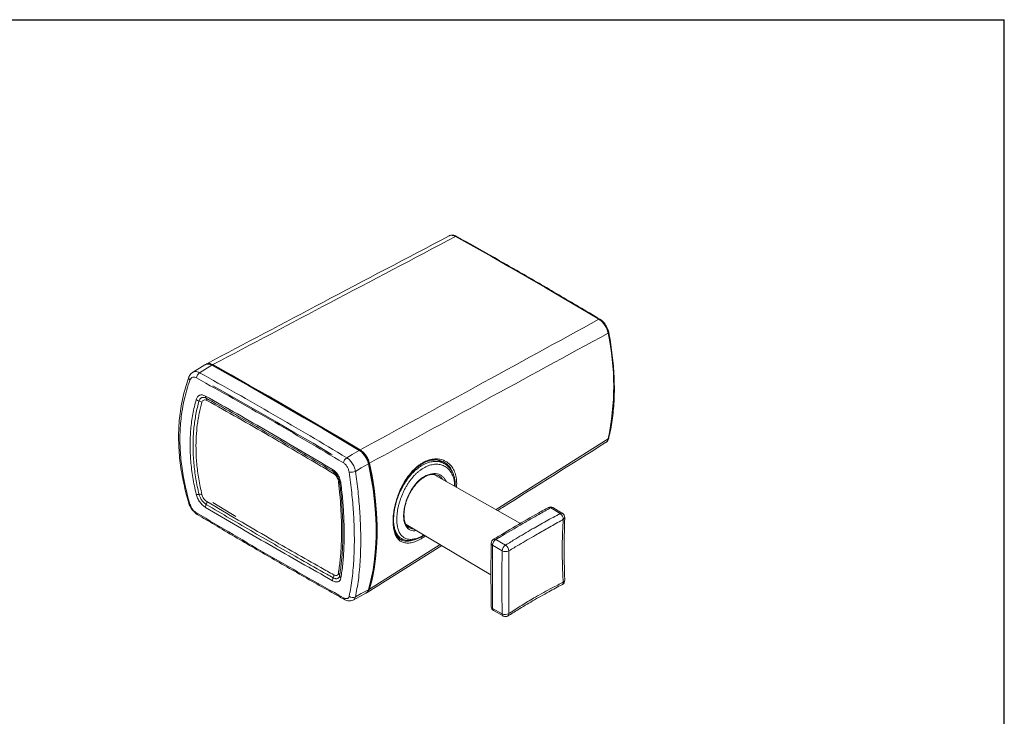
# Model space of a CAD drawing. Header units: millimetres. Extents: x 4880 to 5311, y 1675 to 1980.
# Tile 9 of 9: x 5096 to 5311, y 1827 to 1980. Entities that reach past the tile are written whole.
import ezdxf

# ---------------------------------------------------------------- set-up
doc = ezdxf.new("R2010")
doc.units = ezdxf.units.MM

# ---------------------------------------------------------------- blocks, each defined once
blk = doc.blocks.new('A$C34BC19C4')
at = {"color": 0, "linetype": 'Continuous'}
for p in [(0, 604.8), (855.36, 0)]:
    blk.add_line(p, (855.36, 604.8), dxfattribs=at)
blk = doc.blocks.new('A$C5909578A')
at = {"color": 7, "linetype": 'Continuous', "lineweight": 15}
for p, q in [((5.78, 55.1), (3.07, 53.44)), ((39.71, 36.37), (39.72, 36.36)), ((41.65, 33.55), (41.65, 33.56)), ((58.23, 33.43), (56.86, 34.21)), ((74.88, 20.4), (55.89, 31.09)), ((57.03, 30.77), (56.9, 30.84)), ((83.54, 22.55), (81.46, 23.8)), ((84.05, 22.59), (81.96, 23.84)), ((49.8, 20.17), (68.39, 9.16)), ((47.8, 17.64), (48.79, 17.06)), ((41.26, 5.28), (57.62, 15.54)), ((70.86, 14.41), (68.74, 15.64)), ((69.45, 16.86), (71.57, 15.64)), ((38.21, 3.61), (40.99, 5.12)), ((41.03, 5.14), (41.07, 5.17)), ((68.74, 1.77), (70.86, 0.59)), ((68.95, 1.31), (71.08, 0.13))]:
    blk.add_line(p, q, dxfattribs=at)
at = {"color": 8, "linetype": 'Continuous', "lineweight": 15}
for p, q in [((69.51, 23.43), (94.03, 38.87)), ((41.77, 5.99), (57.28, 15.74))]:
    blk.add_line(p, q, dxfattribs=at)
at = {"color": 7, "linetype": 'Continuous', "lineweight": 15, "flags": 128}
for points in [[(92.01, 65.04), (88.09, 67.38), (84.17, 69.69), (80.24, 71.99), (76.32, 74.26), (72.4, 76.52), (68.47, 78.75), (64.55, 80.97), (60.63, 83.16)], [(7.27, 54.99), (5.74, 54.06), (4.59, 53.35)], [(39.56, 36.35), (35.52, 38.75), (31.49, 41.14), (27.45, 43.5), (23.41, 45.84), (19.37, 48.16), (15.34, 50.46), (11.3, 52.74), (7.27, 54.99)], [(39.78, 36.48), (35.74, 38.88), (31.7, 41.26), (27.67, 43.63), (23.63, 45.97), (19.59, 48.29), (15.55, 50.59), (11.51, 52.87), (7.48, 55.12)], [(7.5, 50.49), (9.6, 49.31), (13.57, 47.08), (17.54, 44.82), (21.51, 42.54), (25.47, 40.24), (29.44, 37.91), (33.41, 35.57), (33.64, 35.44)], [(36.82, 34.75), (38, 35.44), (39.56, 36.35)], [(41.56, 33.44), (39.99, 32.53), (38.72, 31.78)], [(41.56, 5.87), (42.12, 8), (42.57, 10.22), (42.91, 12.53), (43.14, 14.93), (43.25, 17.4), (43.25, 19.94), (43.14, 22.54), (42.91, 25.2), (42.57, 27.91), (42.12, 30.66), (41.56, 33.44)], [(41.77, 5.99), (42.34, 8.12), (42.79, 10.34), (43.13, 12.66), (43.36, 15.05), (43.47, 17.52), (43.47, 20.06), (43.36, 22.67), (43.13, 25.33), (42.79, 28.03), (42.34, 30.78), (41.77, 33.56)], [(38.72, 4.33), (39.99, 5.02), (41.56, 5.87)], [(72.09, 0.15), (72.1, 0.15), (72.12, 0.17)]]:
    blk.add_lwpolyline(points, dxfattribs=at)
at = {"color": 8, "linetype": 'Continuous', "lineweight": 15, "flags": 128}
for points in [[(94.03, 62.02), (94.09, 62.06), (94.13, 62.1), (94.16, 62.14), (94.17, 62.19), (94.17, 62.21)], [(41.56, 33.44), (41.59, 33.46), (41.62, 33.49), (41.64, 33.51), (41.65, 33.54), (41.65, 33.55)], [(52.1, 18.81), (51.69, 18.75), (51.34, 18.77), (51.03, 18.83), (50.74, 18.93), (50.47, 19.08), (50.21, 19.27), (49.81, 19.77), (49.69, 19.97), (49.55, 20.29), (49.34, 21.05), (49.28, 21.48), (49.26, 21.92), (49.29, 22.89), (49.36, 23.41), (49.45, 23.93), (49.57, 24.45), (49.73, 25), (49.92, 25.55), (50.12, 26.08), (50.62, 27.12), (50.91, 27.63), (51.21, 28.1), (51.88, 28.99), (52.25, 29.4), (52.62, 29.76), (53.41, 30.4), (53.82, 30.66), (54.22, 30.87), (55.04, 31.18), (55.45, 31.26), (55.84, 31.3), (56.22, 31.29), (56.59, 31.24), (56.95, 31.14), (57.39, 30.93), (57.39, 30.93)], [(12.54, 21.91), (11.42, 22.58), (7.46, 24.93)]]:
    blk.add_lwpolyline(points, dxfattribs=at)
at = {"color": 8, "linetype": 'Continuous', "lineweight": 15}
for centre, radius, start, end in [((60.76, 82.96), 0.246, 65.4355, 123.2781), ((92.15, 64.86), 0.229, 62.0265, 125.5937), ((2.88, 52.25), 0.643, 165.2786, 232.9702), ((93.89, 39.11), 0.28, 298.6766, 345.0388), ((39.65, 36.24), 0.144, 63.8816, 128.6788), ((2.53, 24.91), 0.314, 202.2818, 263.1836), ((81.16, 23.4), 0.496, 52.8784, 112.4152), ((81.75, 23.39), 0.497, 64.3365, 125.9108), ((4.37, 22.7), 0.45, 179.3951, 233.8463), ((83.83, 22.15), 0.497, 64.336, 125.9121), ((84.03, 21.75), 0.506, 291.1627, 354.2397), ((68.95, 16.11), 0.511, 184.2155, 245.6311), ((69.15, 16.46), 0.498, 53.4399, 116.7228), ((83.72, 7.44), 0.504, 305.7319, 9.0504), ((84.04, 7.99), 0.503, 290.9277, 354.3891), ((41.48, 6.02), 0.174, 296.7121, 342.4573), ((36.59, 4.13), 0.477, 181.5032, 236.6382), ((68.93, 2.23), 0.496, 187.4913, 247.1376), ((69.22, 1.71), 0.484, 173.1195, 236.6307), ((71.34, 0.53), 0.483, 173.1032, 236.6483), ((71.76, 0.57), 0.541, 311.1889, 6.9517)]:
    blk.add_arc(centre, radius, start, end, dxfattribs=at)
at = {"color": 7, "linetype": 'Continuous', "lineweight": 15}
for centre, radius, start, end in [((40.32, 50.44), 54.94, 347.8384, 12.1616), ((7.36, 54.87), 0.154, 66.4172, 126.3658), ((5.45, 52.08), 1.54, 123.6853, 174.9157), ((37.68, 33.43), 1.59, 123.2189, 172.8173), ((37.75, 34.07), 2.49, 260.6762, 292.886), ((81.45, 22.98), 1, 59.1367, 119.0737), ((82.63, 21.25), 1.58, 0.9945, 54.8834), ((83.54, 21.74), 1, 358.0545, 59.1367), ((69.44, 16.05), 1, 120.9381, 179.0592), ((70.3, 15.56), 1.56, 123.0598, 176.9402), ((72.42, 14.33), 1.56, 123.06, 176.9398), ((70.82, 14.36), 1.48, 1.465, 59.4664), ((71.59, 15.7), 1.48, 240.5375, 298.5308), ((83.54, 7.91), 1, 298.1264, 1.8709), ((38.14, 5.39), 1.21, 229.1745, 298.5276), ((69.44, 2.18), 1, 180.9236, 240.8687), ((71.53, 2.02), 1.58, 245.1216, 299.0011), ((71.57, 1), 1, 240.8687, 301.9428)]:
    blk.add_arc(centre, radius, start, end, dxfattribs=at)
for points, knots in [([(59.21, 83.3), (49.98, 78.44), (32.25, 69.11), (14.55, 59.75), (6.06, 55.26)], [0, 0, 0, 0, 0.520223, 1, 1, 1, 1]), ([(60.63, 83.16), (51.46, 78.33), (33.74, 68.99), (16.03, 59.64), (7.48, 55.12)], [0, 0, 0, 0, 0.517097, 1, 1, 1, 1]), ([(60.86, 83.17), (60.74, 83.23), (60.48, 83.38), (60.06, 83.47), (59.65, 83.46), (59.36, 83.4), (59.23, 83.32), (59.21, 83.3)], [0, 0, 0, 0, 0.222125, 0.4764, 0.720221, 0.952876, 1, 1, 1, 1]), ([(92.25, 65.06), (90.72, 65.97), (86.27, 68.63), (78.9, 72.94), (70.31, 77.87), (64.3, 81.26), (61.2, 82.99), (60.86, 83.18)], [0, 0, 0, 0, 0.146624, 0.425204, 0.703785, 0.967704, 1, 1, 1, 1]), ([(39.78, 36.48), (48.19, 41.07), (65.61, 50.59), (83.01, 60.12), (92.01, 65.04)], [0, 0, 0, 0, 0.482903, 1, 1, 1, 1]), ([(94.03, 62.02), (93.95, 62.32), (93.79, 62.94), (93.28, 63.84), (92.67, 64.58), (92.22, 64.9), (92.01, 65.04)], [0, 0, 0, 0, 0.257765, 0.515552, 0.773232, 1, 1, 1, 1]), ([(94.16, 62.21), (94.13, 62.35), (94.06, 62.68), (93.86, 63.2), (93.57, 63.73), (93.22, 64.23), (92.81, 64.65), (92.48, 64.93), (92.29, 65.03), (92.25, 65.05)], [0, 0, 0, 0, 0.1283863, 0.2937479, 0.4582, 0.624002, 0.789446, 0.9575466, 1, 1, 1, 1]), ([(94.03, 62.02), (85.01, 57.1), (67.6, 47.61), (50.18, 38.13), (41.77, 33.56)], [0, 0, 0, 0, 0.517743, 1, 1, 1, 1]), ([(94.16, 39.04), (94.24, 39.37), (94.47, 40.33), (94.78, 41.97), (95.07, 43.98), (95.27, 46.06), (95.38, 48.19), (95.41, 50.37), (95.35, 52.6), (95.2, 54.88), (94.96, 57.2), (94.65, 59.51), (94.36, 61.18), (94.19, 62.07), (94.17, 62.21)], [0, 0, 0, 0, 0.049533, 0.143461, 0.237409, 0.331375, 0.425351, 0.519331, 0.61331, 0.707284, 0.801251, 0.89521, 0.984218, 1, 1, 1, 1]), ([(5.87, 55.14), (5.85, 55.14), (5.81, 55.13), (5.78, 55.1), (5.77, 55.09)], [0, 0, 0, 0, 0.634167, 1, 1, 1, 1]), ([(7.27, 54.99), (7.15, 55.05), (6.91, 55.17), (6.56, 55.25), (6.24, 55.26), (5.98, 55.21), (5.84, 55.13), (5.79, 55.1)], [0, 0, 0, 0, 0.212927, 0.432022, 0.644943, 0.864046, 1, 1, 1, 1]), ([(6.06, 55.27), (6.14, 55.3), (6.3, 55.38), (6.6, 55.4), (7, 55.35), (7.3, 55.21), (7.48, 55.12)], [0, 0, 0, 0, 0.2013869, 0.4257946, 0.6567163, 1, 1, 1, 1]), ([(7.42, 55), (7.3, 55.06), (7.03, 55.21), (6.61, 55.29), (6.27, 55.3), (6.1, 55.23), (6.07, 55.22)], [0, 0, 0, 0, 0.2543241, 0.5822051, 0.9052017, 1, 1, 1, 1]), ([(39.71, 36.37), (38.18, 37.28), (33.72, 39.94), (26.35, 44.26), (17.76, 49.2), (11.44, 52.77), (8.05, 54.66), (7.42, 55.01)], [0, 0, 0, 0, 0.142637, 0.413647, 0.684657, 0.941403, 1, 1, 1, 1]), ([(2.26, 52.42), (2.04, 51.8), (1.6, 50.55), (1.07, 48.58), (0.64, 46.55), (0.31, 44.48), (0.1, 42.36), (-0.01, 40.21), (0, 38.04), (0.11, 35.85), (0.34, 33.63), (0.67, 31.38), (1.12, 29.11), (1.64, 26.91), (2.06, 25.47), (2.26, 24.8)], [0, 0, 0, 0, 0.075671, 0.153668, 0.23179, 0.309905, 0.387884, 0.46562, 0.542993, 0.619997, 0.697268, 0.774864, 0.852791, 0.931043, 1, 1, 1, 1]), ([(2.49, 51.74), (2.25, 51.03), (1.76, 49.62), (1.16, 47.28), (0.62, 44.35), (0.34, 41.48), (0.26, 38.2), (0.41, 34.9), (0.95, 30.84), (1.69, 27.39), (2.29, 25.3), (2.49, 24.6)], [0, 0, 0, 0, 0.088321, 0.176641, 0.280531, 0.42924, 0.499445, 0.640602, 0.783272, 0.927478, 1, 1, 1, 1]), ([(3.07, 53.43), (2.99, 53.38), (2.77, 53.25), (2.51, 52.93), (2.32, 52.64), (2.27, 52.45), (2.26, 52.41)], [0, 0, 0, 0, 0.221525, 0.570879, 0.918166, 1, 1, 1, 1]), ([(3.92, 52.21), (3.79, 52.27), (3.51, 52.4), (3.09, 52.39), (2.71, 52.18), (2.56, 51.89), (2.49, 51.74)], [0, 0, 0, 0, 0.199797, 0.465329, 0.732459, 1, 1, 1, 1]), ([(36.11, 33.62), (33.43, 35.22), (28.08, 38.42), (20.03, 43.11), (11.98, 47.72), (6.6, 50.71), (3.92, 52.21)], [0, 0, 0, 0, 0.2499468, 0.4999148, 0.7499467, 1, 1, 1, 1]), ([(4.59, 53.35), (7.28, 51.86), (12.66, 48.86), (20.72, 44.25), (28.77, 39.56), (34.13, 36.35), (36.82, 34.75)], [0, 0, 0, 0, 0.249948, 0.499916, 0.749948, 1, 1, 1, 1]), ([(3.85, 26.77), (3.58, 27.99), (3.05, 30.42), (2.62, 34.03), (2.46, 37.56), (2.62, 41), (3.05, 44.33), (3.58, 46.44), (3.85, 47.49)], [0, 0, 0, 0, 0.166747, 0.333462, 0.500179, 0.666805, 0.833397, 1, 1, 1, 1]), ([(3.85, 47.49), (3.88, 47.59), (3.96, 47.81), (4.12, 48.07), (4.34, 48.28), (4.6, 48.43), (4.9, 48.5), (5.22, 48.5), (5.56, 48.42), (5.79, 48.31), (5.91, 48.25)], [0, 0, 0, 0, 0.116851, 0.236607, 0.362163, 0.491366, 0.616772, 0.745834, 0.871084, 1, 1, 1, 1]), ([(3.85, 47.49), (3.91, 47.44), (4.04, 47.34), (4.26, 47.24), (4.41, 47.2), (4.47, 47.19)], [0, 0, 0, 0, 0.3620572, 0.724121, 1, 1, 1, 1]), ([(4.47, 47.19), (4.5, 47.27), (4.56, 47.45), (4.7, 47.66), (4.88, 47.82), (5.08, 47.92), (5.32, 47.97), (5.56, 47.96), (5.81, 47.89), (5.98, 47.81), (6.06, 47.77)], [0, 0, 0, 0, 0.125401, 0.254438, 0.379838, 0.50888, 0.634227, 0.763219, 0.880135, 1, 1, 1, 1]), ([(6.21, 47.3), (6.08, 47.35), (5.84, 47.46), (5.5, 47.41), (5.23, 47.23), (5.14, 47), (5.1, 46.89)], [0, 0, 0, 0, 0.252763, 0.505191, 0.757898, 1, 1, 1, 1]), ([(5.91, 48.25), (5.91, 48.18), (5.91, 48.03), (5.97, 47.87), (6.03, 47.8), (6.06, 47.77)], [0, 0, 0, 0, 0.361133, 0.722264, 1, 1, 1, 1]), ([(6.06, 47.77), (6.53, 47.51), (8.89, 46.19), (14.7, 42.91), (23.5, 37.86), (30.4, 33.77), (33.85, 31.73)], [0, 0, 0, 0, 0.050889, 0.254448, 0.627198, 1, 1, 1, 1]), ([(6.21, 47.3), (6.2, 47.39), (6.2, 47.59), (6.1, 47.71), (6.06, 47.77)], [0, 0, 0, 0, 0.500003, 1, 1, 1, 1]), ([(4.47, 26.74), (4.34, 27.31), (4.08, 28.45), (3.77, 30.16), (3.51, 31.86), (3.33, 33.55), (3.21, 35.19), (3.15, 36.78), (3.16, 38.32), (3.23, 39.84), (3.35, 41.35), (3.54, 42.84), (3.79, 44.32), (4.09, 45.77), (4.35, 46.72), (4.47, 47.19)], [0, 0, 0, 0, 0.079125, 0.15825, 0.237485, 0.317059, 0.396745, 0.471142, 0.545631, 0.620403, 0.695269, 0.771205, 0.847238, 0.92357, 1, 1, 1, 1]), ([(5.1, 46.89), (4.89, 46.09), (4.58, 44.88), (4.28, 43.22), (4.03, 41.55), (3.84, 39.41), (3.79, 37.13), (3.85, 35.15), (3.96, 33.49), (4.15, 31.81), (4.4, 30.12), (4.71, 28.42), (4.97, 27.28), (5.1, 26.71)], [0, 0, 0, 0, 0.1307906, 0.1964131, 0.2620989, 0.3909128, 0.5202123, 0.5999605, 0.6798234, 0.7600341, 0.8403611, 0.9201242, 1, 1, 1, 1]), ([(5.1, 46.89), (5.01, 46.96), (4.83, 47.09), (4.59, 47.16), (4.47, 47.19)], [0, 0, 0, 0, 0.500013, 1, 1, 1, 1]), ([(33.98, 31.26), (33.04, 31.82), (30.21, 33.51), (25.5, 36.28), (19.46, 39.79), (13.03, 43.47), (8.48, 46.02), (6.21, 47.3)], [0, 0, 0, 0, 0.101833, 0.3055, 0.509176, 0.75458, 1, 1, 1, 1]), ([(93.49, 38.08), (93.55, 38.11), (93.74, 38.22), (93.95, 38.5), (94.11, 38.79), (94.14, 38.99), (94.15, 39.04)], [0, 0, 0, 0, 0.194205, 0.532846, 0.874705, 1, 1, 1, 1]), ([(69.87, 23.22), (70.22, 23.44), (78.1, 28.38), (85.97, 33.34), (93.49, 38.08)], [0, 0, 0, 0, 0.043774, 1, 1, 1, 1]), ([(36.82, 34.75), (37.05, 34.58), (37.52, 34.24), (38.12, 33.44), (38.53, 32.58), (38.66, 32.03), (38.72, 31.78)], [0, 0, 0, 0, 0.2642137, 0.5282583, 0.7926832, 1, 1, 1, 1]), ([(41.56, 33.44), (41.52, 33.59), (41.44, 33.89), (41.25, 34.35), (41.02, 34.81), (40.74, 35.23), (40.43, 35.62), (40.07, 35.98), (39.78, 36.21), (39.6, 36.33), (39.56, 36.35)], [0, 0, 0, 0, 0.13121, 0.266224, 0.397435, 0.532451, 0.663649, 0.798652, 0.957502, 1, 1, 1, 1]), ([(41.64, 33.55), (41.61, 33.7), (41.53, 34.02), (41.31, 34.53), (41.02, 35.06), (40.66, 35.55), (40.26, 35.97), (39.93, 36.24), (39.75, 36.34), (39.71, 36.36)], [0, 0, 0, 0, 0.127859, 0.293639, 0.459019, 0.625345, 0.791528, 0.960213, 1, 1, 1, 1]), ([(39.78, 36.48), (40.02, 36.31), (40.49, 35.97), (41.12, 35.17), (41.56, 34.34), (41.71, 33.8), (41.77, 33.56)], [0, 0, 0, 0, 0.265999, 0.531997, 0.798028, 1, 1, 1, 1]), ([(37.34, 31.62), (37.31, 31.78), (37.24, 32.16), (36.97, 32.74), (36.58, 33.28), (36.27, 33.51), (36.11, 33.62)], [0, 0, 0, 0, 0.208099, 0.472907, 0.736597, 1, 1, 1, 1]), ([(41.64, 5.97), (41.74, 6.29), (42, 7.23), (42.39, 8.83), (42.76, 10.79), (43.04, 12.83), (43.24, 14.92), (43.35, 17.07), (43.37, 19.28), (43.31, 21.54), (43.16, 23.83), (42.92, 26.17), (42.6, 28.54), (42.2, 30.9), (41.86, 32.58), (41.67, 33.45), (41.65, 33.55)], [0, 0, 0, 0, 0.041813, 0.121153, 0.200508, 0.279875, 0.359252, 0.438632, 0.518015, 0.597396, 0.676776, 0.756152, 0.835524, 0.914892, 0.990079, 1, 1, 1, 1]), ([(47.6, 18.03), (47.57, 18.09), (47.45, 18.32), (47.29, 18.81), (47.13, 19.52), (47.05, 20.31), (47.03, 21.16), (47.08, 22.07), (47.2, 23.03), (47.38, 24.03), (47.63, 25.05), (47.95, 26.07), (48.33, 27.09), (48.77, 28.09), (49.28, 29.06), (49.83, 29.97), (50.44, 30.83), (51.09, 31.61), (51.78, 32.3), (52.49, 32.9), (53.23, 33.4), (53.97, 33.79), (54.72, 34.07), (55.38, 34.23), (55.77, 34.26), (55.94, 34.26)], [0, 0, 0, 0, 0.014574, 0.060499, 0.105826, 0.150674, 0.195799, 0.241034, 0.286052, 0.331452, 0.377154, 0.42286, 0.468612, 0.514161, 0.56009, 0.606097, 0.651611, 0.697344, 0.743017, 0.788065, 0.833402, 0.878847, 0.923803, 0.969245, 1, 1, 1, 1]), ([(59.78, 32.05), (59.73, 32.14), (59.52, 32.56), (59.1, 33.06), (58.57, 33.52), (57.99, 33.89), (57.18, 34.2), (56.39, 34.35), (55.93, 34.29), (55.84, 34.28)], [0, 0, 0, 0, 0.061903, 0.281498, 0.394163, 0.507652, 0.724856, 0.948203, 1, 1, 1, 1]), ([(60.56, 28.47), (60.56, 28.7), (60.58, 29.25), (60.48, 30.04), (60.28, 30.84), (59.98, 31.57), (59.59, 32.22), (59.11, 32.78), (58.66, 33.16), (58.36, 33.35), (58.26, 33.41)], [0, 0, 0, 0, 0.109792, 0.249264, 0.387211, 0.525771, 0.66334, 0.799034, 0.935051, 1, 1, 1, 1]), ([(33.71, 32.2), (33.82, 32.13), (34.03, 31.99), (34.34, 31.71), (34.64, 31.36), (34.91, 30.97), (35.15, 30.55), (35.33, 30.1), (35.47, 29.64), (35.52, 29.34), (35.54, 29.19)], [0, 0, 0, 0, 0.117879, 0.2388017, 0.3638667, 0.4925673, 0.6175528, 0.7461423, 0.8712718, 1, 1, 1, 1]), ([(33.71, 32.2), (33.71, 32.13), (33.71, 31.99), (33.76, 31.83), (33.82, 31.76), (33.85, 31.73)], [0, 0, 0, 0, 0.361131, 0.722265, 1, 1, 1, 1]), ([(33.85, 31.73), (33.93, 31.67), (34.11, 31.56), (34.35, 31.32), (34.59, 31.05), (34.79, 30.75), (34.97, 30.42), (35.1, 30.08), (35.2, 29.74), (35.24, 29.53), (35.25, 29.42)], [0, 0, 0, 0, 0.124941, 0.253504, 0.378475, 0.507058, 0.632245, 0.761052, 0.879021, 1, 1, 1, 1]), ([(33.98, 31.26), (33.98, 31.36), (33.98, 31.55), (33.89, 31.67), (33.85, 31.73)], [0, 0, 0, 0, 0.5, 1, 1, 1, 1]), ([(34.97, 29.65), (34.94, 29.81), (34.87, 30.13), (34.63, 30.61), (34.33, 31.01), (34.09, 31.18), (33.98, 31.26)], [0, 0, 0, 0, 0.25492, 0.510296, 0.765419, 1, 1, 1, 1]), ([(37.34, 4.48), (37.47, 5.1), (37.72, 6.36), (38.01, 8.42), (38.3, 11.2), (38.45, 14.01), (38.49, 17.39), (38.42, 20.73), (38.14, 24.94), (37.76, 28.6), (37.45, 30.86), (37.34, 31.62)], [0, 0, 0, 0, 0.086574, 0.173148, 0.266879, 0.429235, 0.499331, 0.640298, 0.782966, 0.927364, 1, 1, 1, 1]), ([(38.72, 31.78), (38.82, 31.04), (39.13, 28.82), (39.52, 25.17), (39.81, 20.91), (39.89, 17.47), (39.86, 14.69), (39.78, 12.51), (39.61, 10.24), (39.31, 7.43), (38.94, 5.53), (38.72, 4.33)], [0, 0, 0, 0, 0.070098, 0.211059, 0.353717, 0.498114, 0.570758, 0.657325, 0.743893, 0.837626, 1, 1, 1, 1]), ([(50.47, 19.45), (50.37, 19.52), (50.14, 19.66), (49.86, 20.01), (49.62, 20.47), (49.45, 21.03), (49.36, 21.66), (49.33, 22.35), (49.38, 23.1), (49.51, 23.9), (49.7, 24.72), (49.97, 25.55), (50.31, 26.38), (50.71, 27.18), (51.17, 27.94), (51.69, 28.65), (52.24, 29.29), (52.82, 29.85), (53.43, 30.31), (54.05, 30.67), (54.67, 30.93), (55.27, 31.08), (55.85, 31.12), (56.39, 31.04), (56.76, 30.93), (56.94, 30.82), (56.96, 30.8)], [0, 0, 0, 0, 0.037031, 0.083116, 0.127625, 0.170901, 0.214032, 0.256858, 0.299642, 0.342799, 0.385924, 0.429294, 0.472513, 0.515819, 0.559223, 0.602484, 0.645852, 0.688711, 0.731737, 0.774647, 0.817471, 0.860682, 0.90371, 0.947479, 0.991847, 1, 1, 1, 1]), ([(57.89, 29.97), (57.83, 30.04), (57.69, 30.25), (57.41, 30.53), (57.16, 30.69), (57.03, 30.77)], [0, 0, 0, 0, 0.222497, 0.608851, 1, 1, 1, 1]), ([(34.97, 9.46), (35.04, 9.92), (35.18, 10.82), (35.35, 12.24), (35.49, 13.71), (35.59, 15.22), (35.65, 16.78), (35.68, 18.71), (35.65, 21.04), (35.53, 23.81), (35.34, 26.2), (35.15, 28.15), (35.03, 29.15), (34.97, 29.65)], [0, 0, 0, 0, 0.079762, 0.159638, 0.239386, 0.319249, 0.399457, 0.479783, 0.608598, 0.7379, 0.86869, 0.934313, 1, 1, 1, 1]), ([(34.97, 29.65), (35.04, 29.62), (35.2, 29.56), (35.24, 29.46), (35.25, 29.42)], [0, 0, 0, 0, 0.500001, 1, 1, 1, 1]), ([(35.54, 29.19), (35.48, 29.21), (35.37, 29.26), (35.28, 29.34), (35.26, 29.39), (35.25, 29.42)], [0, 0, 0, 0, 0.362063, 0.724132, 1, 1, 1, 1]), ([(35.25, 29.42), (35.33, 28.81), (35.47, 27.6), (35.64, 25.81), (35.77, 24.04), (35.87, 22.3), (35.94, 20.63), (35.97, 19.03), (35.96, 17.49), (35.93, 15.99), (35.86, 14.51), (35.76, 13.07), (35.66, 11.98), (35.59, 11.39), (35.57, 11.25)], [0, 0, 0, 0, 0.0908869, 0.1817738, 0.2727882, 0.3641897, 0.4557222, 0.5411792, 0.6267435, 0.7126315, 0.7986286, 0.8858536, 0.9731917, 1, 1, 1, 1]), ([(35.54, 29.19), (35.68, 27.9), (35.97, 25.32), (36.2, 21.61), (36.28, 18.03), (36.2, 14.63), (35.97, 11.42), (35.68, 9.45), (35.54, 8.47)], [0, 0, 0, 0, 0.166674, 0.333448, 0.50018, 0.666818, 0.833455, 1, 1, 1, 1]), ([(5.91, 23.9), (5.8, 23.97), (5.59, 24.1), (5.26, 24.38), (4.94, 24.71), (4.64, 25.08), (4.38, 25.49), (4.15, 25.91), (3.97, 26.34), (3.89, 26.63), (3.85, 26.77)], [0, 0, 0, 0, 0.117903, 0.2388503, 0.3639068, 0.4926002, 0.6175781, 0.7461588, 0.871281, 1, 1, 1, 1]), ([(4.47, 26.74), (4.41, 26.73), (4.26, 26.71), (4.04, 26.72), (3.91, 26.75), (3.85, 26.77)], [0, 0, 0, 0, 0.2758668, 0.6379386, 1, 1, 1, 1]), ([(4.47, 26.74), (4.59, 26.75), (4.83, 26.77), (5.01, 26.73), (5.1, 26.71)], [0, 0, 0, 0, 0.499994, 1, 1, 1, 1]), ([(6.06, 24.53), (5.97, 24.59), (5.8, 24.7), (5.54, 24.93), (5.29, 25.19), (5.06, 25.48), (4.86, 25.79), (4.69, 26.11), (4.56, 26.43), (4.5, 26.63), (4.47, 26.74)], [0, 0, 0, 0, 0.124933, 0.253486, 0.37845, 0.507023, 0.632205, 0.761003, 0.878995, 1, 1, 1, 1]), ([(5.1, 26.71), (5.15, 26.55), (5.24, 26.24), (5.52, 25.79), (5.85, 25.4), (6.09, 25.24), (6.21, 25.16)], [0, 0, 0, 0, 0.254907, 0.510268, 0.765372, 1, 1, 1, 1]), ([(2.24, 24.79), (2.24, 24.78), (2.29, 24.58), (2.46, 24.2), (2.75, 23.67), (3.11, 23.18), (3.53, 22.75), (3.86, 22.47), (4.07, 22.36), (4.11, 22.34)], [0, 0, 0, 0, 0.01657, 0.204072, 0.389294, 0.575555, 0.761865, 0.952986, 1, 1, 1, 1]), ([(2.49, 24.6), (2.54, 24.44), (2.63, 24.19), (2.82, 23.84), (3, 23.56), (3.21, 23.3), (3.44, 23.07), (3.68, 22.86), (3.83, 22.76), (3.92, 22.7)], [0, 0, 0, 0, 0.207516, 0.338144, 0.472506, 0.602565, 0.736393, 0.866292, 1, 1, 1, 1]), ([(6.06, 24.53), (6.03, 24.47), (5.97, 24.33), (5.91, 24.11), (5.91, 23.97), (5.91, 23.9)], [0, 0, 0, 0, 0.277735, 0.638869, 1, 1, 1, 1]), ([(6.06, 24.53), (6.1, 24.64), (6.2, 24.86), (6.2, 25.06), (6.21, 25.16)], [0, 0, 0, 0, 0.499995, 1, 1, 1, 1]), ([(33.85, 8.49), (33.38, 8.75), (31.02, 10.07), (25.22, 13.36), (16.43, 18.41), (9.51, 22.49), (6.06, 24.53)], [0, 0, 0, 0, 0.05089, 0.254449, 0.627198, 1, 1, 1, 1]), ([(6.21, 25.16), (8.48, 23.81), (13.03, 21.12), (19.46, 17.38), (25.5, 13.91), (30.21, 11.24), (33.04, 9.65), (33.98, 9.13)], [0, 0, 0, 0, 0.245405, 0.490824, 0.694491, 0.898167, 1, 1, 1, 1]), ([(80.97, 23.85), (80.25, 23.46), (77.82, 22.11), (73.79, 19.8), (70.53, 17.86), (68.93, 16.91)], [0, 0, 0, 0, 0.175254, 0.594953, 1, 1, 1, 1]), ([(81.46, 23.8), (80.6, 23.32), (78.56, 22.18), (74.81, 20.03), (71.68, 18.2), (69.71, 17.02), (69.45, 16.86)], [0, 0, 0, 0, 0.211317, 0.500001, 0.933077, 1, 1, 1, 1]), ([(3.92, 22.7), (6.6, 21.11), (11.97, 17.92), (20.03, 13.24), (28.07, 8.63), (33.43, 5.62), (36.11, 4.12)], [0, 0, 0, 0, 0.249947, 0.499915, 0.749947, 1, 1, 1, 1]), ([(4.1, 22.34), (5.37, 21.58), (9.55, 19.09), (16.63, 14.94), (25.35, 9.92), (31.92, 6.19), (35.57, 4.16), (36.32, 3.74)], [0, 0, 0, 0, 0.1175759, 0.3883605, 0.6589961, 0.9294745, 1, 1, 1, 1]), ([(49.26, 22.09), (49.27, 21.98), (49.29, 21.58), (49.38, 21.09), (49.53, 20.63), (49.68, 20.28), (49.89, 19.95), (50.14, 19.68), (50.48, 19.42), (50.84, 19.26), (51.21, 19.18), (51.4, 19.18), (51.47, 19.17)], [0, 0, 0, 0, 0.0645428, 0.2271284, 0.3094291, 0.3930741, 0.5012218, 0.610714, 0.6920224, 0.8573968, 0.9416604, 1, 1, 1, 1]), ([(71.57, 15.64), (72.33, 16.11), (74.25, 17.3), (77.21, 19.05), (80.45, 20.88), (82.51, 21.99), (83.54, 22.55)], [0, 0, 0, 0, 0.196917, 0.499999, 0.749949, 1, 1, 1, 1]), ([(84.54, 7.94), (84.52, 8.5), (84.46, 10.34), (84.41, 13.54), (84.42, 17.47), (84.49, 20.21), (84.53, 21.6), (84.54, 21.7)], [0, 0, 0, 0, 0.118562, 0.393628, 0.690566, 0.977308, 1, 1, 1, 1]), ([(84.22, 21.28), (84.03, 21.17), (82.9, 20.53), (80.85, 19.37), (78.42, 17.98), (76.33, 16.76), (74.38, 15.62), (73.05, 14.84), (72.3, 14.4)], [0, 0, 0, 0, 0.045372, 0.272618, 0.499997, 0.651444, 0.802936, 1, 1, 1, 1]), ([(84.22, 7.52), (84.2, 7.73), (84.12, 8.98), (84.02, 11.29), (83.97, 14.07), (84, 16.5), (84.07, 18.79), (84.16, 20.38), (84.22, 21.28)], [0, 0, 0, 0, 0.045371, 0.272617, 0.499997, 0.651443, 0.802936, 1, 1, 1, 1]), ([(47.52, 18.11), (47.55, 18.05), (47.66, 17.83), (47.95, 17.4), (48.35, 17.01), (48.81, 16.74), (49.33, 16.56), (49.75, 16.47), (50.09, 16.52), (50.11, 16.52)], [0, 0, 0, 0, 0.06179, 0.197236, 0.457997, 0.591761, 0.726498, 0.983879, 1, 1, 1, 1]), ([(48.8, 17.06), (48.81, 17.06), (48.98, 16.93), (49.37, 16.79), (49.96, 16.65), (50.61, 16.63), (51.29, 16.72), (52.02, 16.91), (52.77, 17.21), (53.38, 17.51), (53.72, 17.74), (53.81, 17.79)], [0, 0, 0, 0, 0.005785, 0.137257, 0.267598, 0.399803, 0.535983, 0.673487, 0.812913, 0.953165, 1, 1, 1, 1]), ([(68.45, 16.06), (68.43, 15.26), (68.38, 12.4), (68.37, 7.77), (68.42, 3.92), (68.45, 2.16)], [0, 0, 0, 0, 0.175258, 0.624448, 1, 1, 1, 1]), ([(68.74, 15.64), (68.73, 14.67), (68.69, 12.38), (68.68, 8.07), (68.7, 4.42), (68.73, 2.08), (68.74, 1.77)], [0, 0, 0, 0, 0.2113167, 0.5000011, 0.9330769, 1, 1, 1, 1]), ([(70.86, 0.59), (70.84, 1.51), (70.76, 3.85), (70.73, 7.33), (70.76, 11.02), (70.83, 13.28), (70.86, 14.41)], [0, 0, 0, 0, 0.196917, 0.499999, 0.749949, 1, 1, 1, 1]), ([(72.3, 14.4), (72.3, 14.2), (72.29, 13), (72.27, 10.77), (72.26, 8.01), (72.27, 5.56), (72.28, 3.23), (72.29, 1.57), (72.3, 0.64)], [0, 0, 0, 0, 0.045372, 0.272618, 0.499997, 0.651444, 0.802937, 1, 1, 1, 1]), ([(33.85, 8.49), (33.89, 8.6), (33.98, 8.82), (33.98, 9.02), (33.98, 9.13)], [0, 0, 0, 0, 0.499995, 1, 1, 1, 1]), ([(35.25, 8.97), (35.24, 8.89), (35.2, 8.73), (35.09, 8.54), (34.95, 8.4), (34.77, 8.31), (34.56, 8.27), (34.33, 8.29), (34.09, 8.36), (33.93, 8.45), (33.85, 8.49)], [0, 0, 0, 0, 0.125406, 0.254447, 0.379854, 0.5089, 0.634254, 0.76325, 0.880153, 1, 1, 1, 1]), ([(33.98, 9.13), (34.1, 9.07), (34.34, 8.96), (34.65, 8.99), (34.88, 9.15), (34.94, 9.36), (34.97, 9.46)], [0, 0, 0, 0, 0.252773, 0.50521, 0.757924, 1, 1, 1, 1]), ([(35.25, 8.97), (35.24, 9.06), (35.2, 9.24), (35.04, 9.39), (34.97, 9.46)], [0, 0, 0, 0, 0.5, 1, 1, 1, 1]), ([(35.25, 8.97), (35.26, 8.92), (35.28, 8.81), (35.37, 8.63), (35.48, 8.52), (35.54, 8.47)], [0, 0, 0, 0, 0.275872, 0.637938, 1, 1, 1, 1]), ([(33.85, 8.49), (33.82, 8.43), (33.76, 8.29), (33.71, 8.06), (33.71, 7.92), (33.71, 7.85)], [0, 0, 0, 0, 0.277735, 0.638869, 1, 1, 1, 1]), ([(35.54, 8.47), (35.52, 8.37), (35.48, 8.18), (35.35, 7.94), (35.17, 7.75), (34.95, 7.62), (34.68, 7.57), (34.38, 7.59), (34.06, 7.67), (33.83, 7.79), (33.71, 7.85)], [0, 0, 0, 0, 0.1168343, 0.2365763, 0.3621369, 0.4913464, 0.6167557, 0.7458248, 0.871077, 1, 1, 1, 1]), ([(72.1, 0.15), (72.83, 0.6), (74.6, 1.71), (77.57, 3.47), (80.81, 5.31), (83.02, 6.49), (84.01, 7.03)], [0, 0, 0, 0, 0.190246, 0.464295, 0.758452, 1, 1, 1, 1]), ([(72.3, 0.64), (72.47, 0.75), (73.51, 1.45), (75.43, 2.68), (77.81, 4.11), (79.94, 5.3), (81.97, 6.39), (83.4, 7.11), (84.22, 7.52)], [0, 0, 0, 0, 0.045372, 0.272618, 0.499998, 0.651444, 0.802936, 1, 1, 1, 1]), ([(36.11, 4.12), (36.23, 4.06), (36.43, 3.97), (36.68, 3.93), (36.87, 3.94), (37.04, 4), (37.18, 4.11), (37.29, 4.27), (37.33, 4.41), (37.34, 4.48)], [0, 0, 0, 0, 0.199228, 0.330155, 0.464959, 0.596689, 0.732283, 0.864245, 1, 1, 1, 1]), ([(41.77, 5.99), (41.74, 5.88), (41.66, 5.67), (41.47, 5.42), (41.24, 5.23), (41.05, 5.17), (40.95, 5.14)], [0, 0, 0, 0, 0.246428, 0.499994, 0.746421, 1, 1, 1, 1]), ([(40.99, 5.13), (41.04, 5.15), (41.17, 5.22), (41.36, 5.43), (41.49, 5.66), (41.54, 5.83), (41.56, 5.87)], [0, 0, 0, 0, 0.175178, 0.50624, 0.895782, 1, 1, 1, 1]), ([(41.23, 5.3), (41.26, 5.33), (41.4, 5.43), (41.54, 5.66), (41.61, 5.89), (41.63, 5.98)], [0, 0, 0, 0, 0.164116, 0.666714, 1, 1, 1, 1]), ([(36.33, 3.74), (36.35, 3.72), (36.51, 3.61), (36.84, 3.5), (37.3, 3.4), (37.73, 3.43), (38.04, 3.51), (38.18, 3.6), (38.2, 3.62)], [0, 0, 0, 0, 0.032645, 0.288818, 0.525082, 0.743166, 0.95524, 1, 1, 1, 1])]:
    blk.add_open_spline(points, degree=3, knots=knots, dxfattribs=at)
at = {"color": 8, "linetype": 'Continuous', "lineweight": 15}
for points, knots in [([(60.63, 83.16), (60.39, 83.26), (59.92, 83.46), (59.43, 83.46), (59.25, 83.31), (59.22, 83.29)], [0, 0, 0, 0, 0.454883, 0.909767, 1, 1, 1, 1]), ([(3.07, 53.44), (3.08, 53.44), (3.17, 53.52), (3.38, 53.58), (3.7, 53.62), (4.11, 53.58), (4.41, 53.44), (4.59, 53.35)], [0, 0, 0, 0, 0.025403, 0.244892, 0.457451, 0.676205, 1, 1, 1, 1]), ([(93.48, 38.1), (93.59, 38.16), (93.85, 38.32), (93.96, 38.67), (94.03, 38.87)], [0, 0, 0, 0, 0.431777, 1, 1, 1, 1]), ([(54.06, 17.64), (54.04, 17.62), (53.81, 17.46), (53.2, 17.07), (52.43, 16.66), (51.7, 16.37), (50.99, 16.16), (50.33, 16.07), (49.72, 16.1), (49.15, 16.21), (48.64, 16.44), (48.2, 16.8), (47.9, 17.14), (47.65, 17.53), (47.43, 17.97), (47.25, 18.48), (47.07, 19.22), (46.97, 20.05), (46.95, 20.95), (46.98, 21.9), (47.1, 22.89), (47.29, 23.92), (47.5, 24.81), (47.8, 25.83), (48.25, 27.1), (48.77, 28.25), (49.3, 29.24), (49.88, 30.19), (50.52, 31.08), (51.22, 31.87), (51.76, 32.41), (52.32, 32.89), (52.89, 33.32), (53.48, 33.68), (54.26, 34.08), (55.05, 34.35), (55.83, 34.48), (56.59, 34.52), (57.32, 34.43), (58, 34.21), (58.64, 33.9), (59.22, 33.47), (59.72, 32.92), (60.15, 32.3), (60.49, 31.58), (60.71, 30.78), (60.86, 29.93), (60.9, 29.1), (60.84, 28.47), (60.82, 28.32)], [0, 0, 0, 0, 0.002203, 0.019584, 0.052822, 0.06988, 0.087063, 0.120408, 0.137508, 0.154731, 0.18857, 0.205927, 0.223411, 0.240384, 0.257476, 0.274946, 0.292548, 0.326183, 0.343448, 0.360842, 0.39406, 0.411096, 0.428255, 0.452202, 0.476488, 0.510431, 0.527845, 0.545387, 0.579278, 0.596674, 0.614202, 0.630972, 0.647862, 0.665132, 0.682534, 0.715778, 0.732837, 0.750022, 0.783387, 0.800499, 0.817733, 0.851525, 0.86886, 0.886322, 0.920211, 0.937603, 0.955126, 0.98869, 1, 1, 1, 1]), ([(47.46, 24.33), (47.57, 24.74), (47.74, 25.4), (48.06, 26.31), (48.46, 27.29), (48.93, 28.24), (49.46, 29.15), (49.89, 29.81), (50.5, 30.64), (51.17, 31.4), (52.04, 32.22), (52.78, 32.77), (53.53, 33.21), (54.28, 33.57), (55.03, 33.81), (55.77, 33.93), (56.49, 33.96), (57.18, 33.86), (57.82, 33.65), (58.11, 33.49), (58.26, 33.41)], [0, 0, 0, 0, 0.070624, 0.112666, 0.155384, 0.239139, 0.281532, 0.324615, 0.366361, 0.451287, 0.494571, 0.578138, 0.620447, 0.663458, 0.746466, 0.788482, 0.831181, 0.914733, 0.957024, 1, 1, 1, 1]), ([(58.37, 32.81), (58.37, 32.81), (58.09, 32.97), (57.65, 33.16), (57.02, 33.3), (56.35, 33.36), (55.66, 33.29), (54.94, 33.11), (54.23, 32.85), (53.52, 32.47), (52.82, 31.98), (52.31, 31.56), (51.81, 31.09), (51.33, 30.58), (50.87, 30.02), (50.44, 29.43), (50.03, 28.8), (49.66, 28.16), (49.31, 27.48), (48.89, 26.56), (48.54, 25.62), (48.26, 24.69), (48.03, 23.75), (47.87, 22.84), (47.79, 21.96), (47.76, 21.22), (47.79, 20.42), (47.9, 19.69), (48.05, 19.11), (48.22, 18.65), (48.42, 18.25), (48.66, 17.89), (48.97, 17.55), (49.37, 17.24), (49.94, 16.98), (50.54, 16.88), (51.13, 16.9), (51.75, 16.99), (52.41, 17.19), (53.1, 17.51), (53.48, 17.69), (53.69, 17.83), (53.72, 17.85)], [0, 0, 0, 0, 0.000261, 0.042291, 0.063563, 0.08518, 0.12722, 0.148505, 0.170144, 0.212039, 0.233252, 0.25482, 0.27594, 0.297213, 0.31872, 0.340549, 0.361638, 0.382875, 0.404339, 0.426113, 0.468198, 0.489495, 0.511132, 0.553243, 0.574613, 0.59629, 0.627978, 0.660171, 0.681988, 0.703079, 0.724316, 0.745779, 0.76755, 0.7973, 0.827306, 0.869236, 0.890458, 0.912025, 0.95389, 0.975086, 0.996634, 1, 1, 1, 1]), ([(60.42, 28.54), (60.42, 28.6), (60.43, 28.87), (60.39, 29.32), (60.3, 29.9), (60.16, 30.44), (59.97, 30.95), (59.74, 31.42), (59.36, 31.98), (58.91, 32.46), (58.5, 32.72), (58.37, 32.81)], [0, 0, 0, 0, 0.02981, 0.138804, 0.244818, 0.351572, 0.460661, 0.570555, 0.67608, 0.890675, 1, 1, 1, 1]), ([(57.39, 30.93), (57.59, 30.8), (57.85, 30.62), (58.15, 30.29), (58.34, 30.02), (58.49, 29.77), (58.55, 29.62), (58.56, 29.59)], [0, 0, 0, 0, 0.405639, 0.542387, 0.74483, 0.948673, 1, 1, 1, 1]), ([(60.18, 31.03), (60.16, 31.11), (60.1, 31.4), (59.96, 31.73), (59.82, 31.97), (59.78, 32.05)], [0, 0, 0, 0, 0.208687, 0.750994, 1, 1, 1, 1]), ([(48.8, 17.06), (48.79, 17.06), (48.61, 17.15), (48.24, 17.46), (47.83, 17.95), (47.55, 18.52), (47.31, 19.15), (47.15, 19.87), (47.07, 20.68), (47.05, 21.46), (47.1, 22.09), (47.14, 22.48)], [0, 0, 0, 0, 0.003604, 0.129769, 0.307389, 0.397295, 0.488668, 0.666342, 0.756292, 0.847736, 1, 1, 1, 1]), ([(50.11, 16.52), (50.4, 16.53), (50.76, 16.55), (51.17, 16.7), (51.24, 16.73)], [0, 0, 0, 0, 0.8169052, 1, 1, 1, 1]), ([(35.57, 11.25), (35.53, 10.93), (35.44, 10.15), (35.32, 9.41), (35.25, 8.97)], [0, 0, 0, 0, 0.409451, 1, 1, 1, 1]), ([(38.72, 4.33), (38.68, 4.23), (38.62, 4.02), (38.45, 3.79), (38.31, 3.65), (38.21, 3.61), (38.21, 3.61)], [0, 0, 0, 0, 0.3214487, 0.6522188, 0.9740278, 1, 1, 1, 1])]:
    blk.add_open_spline(points, degree=3, knots=knots, dxfattribs=at)
at = {"color": 7, "linetype": 'Continuous', "lineweight": 15}
for points in [[(5.91, 48.25), (10.55, 45.64), (19.83, 40.42), (29.09, 34.94), (33.71, 32.2)], [(33.71, 7.85), (29.09, 10.46), (19.83, 15.69), (10.55, 21.16), (5.91, 23.9)]]:
    blk.add_open_spline(points, degree=3, dxfattribs=at)

msp = doc.modelspace()

# ---------------------------------------------------------------- block references
at = {"xscale": 0.504, "yscale": 0.504, "zscale": 0.504}
msp.add_blockref('A$C34BC19C4', (4880.18, 1674.8), dxfattribs=at)
msp.add_blockref('A$C5909578A', (5130.52, 1849.02))

doc.saveas('drawing.dxf')
